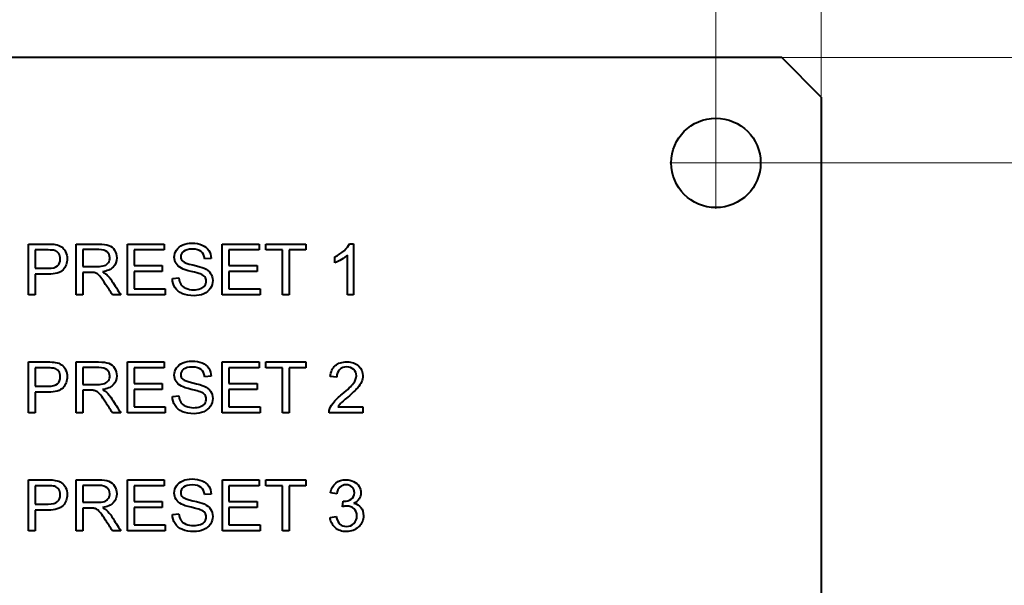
# Model space of a CAD drawing. Header units: millimetres. Extents: x 0 to 420, y -2 to 296.
# Tile 13 of 15: x 297 to 334, y 220 to 242. Entities that reach past the tile are written whole.
import ezdxf
from ezdxf.enums import TextEntityAlignment as Align
from ezdxf.lldxf.tags import DXFTag

# ---------------------------------------------------------------- set-up
doc = ezdxf.new("R2010")
doc.units = ezdxf.units.MM
for name, color, linetype in [('Default', 7, 'Continuous'), ('DV1_Default', 7, 'Continuous'), ('ME001036.00.04', 7, 'Continuous'), ('ME001037.00.00', 7, 'Continuous')]:
    doc.layers.add(name, color=color, linetype=linetype)
doc.styles.add('SEACAD_Solid_Edge_ISO', font='txt')
doc.styles.add('SEACAD_Solid_Edge_ISOI', font='seisoi.ttf')
tags = doc.linetypes.add('CENTER2', pattern=[28.575, 19.05, -3.175, 3.175, -3.175]).pattern_tags.tags
tags[10:11] = [DXFTag(74, 4), DXFTag(75, 0), DXFTag(340, '0'), DXFTag(46, 0.0), DXFTag(50, 0.0), DXFTag(44, 0.0), DXFTag(45, 0.0)]
tags[8:9] = [DXFTag(74, 4), DXFTag(75, 0), DXFTag(340, '0'), DXFTag(46, 0.0), DXFTag(50, 0.0), DXFTag(44, 0.0), DXFTag(45, 0.0)]
tags[6:7] = [DXFTag(74, 4), DXFTag(75, 0), DXFTag(340, '0'), DXFTag(46, 0.0), DXFTag(50, 0.0), DXFTag(44, 0.0), DXFTag(45, 0.0)]
tags[4:5] = [DXFTag(74, 4), DXFTag(75, 0), DXFTag(340, '0'), DXFTag(46, 0.0), DXFTag(50, 0.0), DXFTag(44, 0.0), DXFTag(45, 0.0)]
doc.dimstyles.new('ISO', dxfattribs={"dimtxt": 3.5, "dimasz": 3.5, "dimexe": 1.75, "dimexo": 0, "dimgap": 0.875, "dimtad": 1, "dimtxsty": 'SEACAD_Solid_Edge_ISO', "dimblk1": '_SE_FILLED', "dimblk2": '_SE_FILLED', "dimsah": 1, "dimcen": 1.75, "dimadec": 1, "dimazin": 0, "dimtfac": 0.5, "dimtdec": 3, "dimtmove": 0, "dimatfit": 3, "dimfxl": 1, "dimarcsym": 0})

# ---------------------------------------------------------------- blocks, each defined once
blk = doc.blocks.new('SE')
at = {"layer": 'DV1_Default', "color": 7, "linetype": 'CENTER2', "lineweight": 18}
for p, q in [((323.461, 237.942), (323.461, 234.442)), ((325.211, 236.192), (321.711, 236.192))]:
    blk.add_line(p, q, dxfattribs=at)
at = {"layer": 'ME001036.00.04', "color": 7, "linetype": 'Continuous', "lineweight": 40}
for p, q in [((325.961, 240.192), (202.961, 240.192)), ((327.461, 238.692), (325.961, 240.192)), ((327.461, 238.692), (327.461, 163.692))]:
    blk.add_line(p, q, dxfattribs=at)
blk.add_circle((323.461, 236.192), 1.7, dxfattribs=at)
at = {"layer": 'ME001037.00.00', "color": 7, "linetype": 'Continuous', "lineweight": 40}
for p, q in [((297.319, 231.174), (297.319, 233.108)), ((297.574, 232.882), (297.574, 232.186)), ((299.133, 231.174), (299.132, 233.108)), ((299.386, 232.896), (299.386, 232.254)), ((301.086, 231.174), (301.086, 233.108)), ((301.086, 233.108), (302.481, 233.108)), ((302.481, 232.882), (301.34, 232.882)), ((301.34, 232.882), (301.34, 232.287)), ((302.481, 233.108), (302.481, 232.882)), ((304.693, 233.108), (306.088, 233.108)), ((304.693, 231.174), (304.693, 233.108)), ((304.947, 232.882), (304.947, 232.287)), ((306.088, 232.882), (304.947, 232.882)), ((306.088, 233.108), (306.088, 232.882)), ((306.342, 233.108), (307.868, 233.108)), ((306.342, 232.882), (306.342, 233.108)), ((306.978, 232.882), (306.342, 232.882)), ((306.978, 231.174), (306.978, 232.882)), ((307.233, 232.882), (307.233, 231.174)), ((307.868, 232.882), (307.233, 232.882)), ((307.868, 233.108), (307.868, 232.882)), ((309.533, 233.114), (309.685, 233.114)), ((309.685, 233.114), (309.685, 231.174)), ((304.271, 232.564), (304.025, 232.546)), ((308.973, 232.399), (308.973, 232.628)), ((309.449, 231.174), (309.449, 232.685)), ((301.34, 232.287), (302.407, 232.287)), ((302.407, 232.287), (302.407, 232.059)), ((304.947, 232.287), (306.015, 232.287)), ((306.015, 232.287), (306.015, 232.059)), ((297.574, 231.959), (297.574, 231.174)), ((299.386, 232.032), (299.386, 231.174)), ((302.407, 232.059), (301.34, 232.059)), ((301.34, 232.059), (301.34, 231.401)), ((302.794, 231.796), (303.035, 231.818)), ((304.947, 232.059), (304.947, 231.401)), ((306.015, 232.059), (304.947, 232.059)), ((301.34, 231.401), (302.526, 231.401)), ((302.526, 231.401), (302.526, 231.174)), ((304.947, 231.401), (306.133, 231.401)), ((306.133, 231.401), (306.133, 231.174)), ((297.574, 231.174), (297.319, 231.174)), ((299.386, 231.174), (299.133, 231.174)), ((300.832, 231.174), (300.513, 231.174)), ((302.526, 231.174), (301.086, 231.174)), ((306.133, 231.174), (304.693, 231.174)), ((307.233, 231.174), (306.978, 231.174)), ((309.685, 231.174), (309.449, 231.174)), ((297.319, 226.692), (297.319, 228.628)), ((297.574, 228.401), (297.574, 227.706)), ((299.133, 226.692), (299.133, 228.628)), ((299.386, 228.414), (299.386, 227.774)), ((301.086, 226.692), (301.086, 228.628)), ((301.086, 228.628), (302.481, 228.628)), ((302.481, 228.401), (301.34, 228.401)), ((301.34, 228.401), (301.34, 227.806)), ((302.481, 228.628), (302.481, 228.401)), ((304.693, 226.692), (304.693, 228.628)), ((304.693, 228.628), (306.088, 228.628)), ((306.088, 228.401), (304.947, 228.401)), ((304.947, 228.401), (304.947, 227.806)), ((306.088, 228.628), (306.088, 228.401)), ((306.342, 228.401), (306.342, 228.628)), ((306.342, 228.628), (307.868, 228.628)), ((306.978, 228.401), (306.342, 228.401)), ((306.978, 226.692), (306.978, 228.401)), ((307.868, 228.401), (307.233, 228.401)), ((307.233, 228.401), (307.233, 226.692)), ((307.868, 228.628), (307.868, 228.401)), ((304.271, 228.083), (304.025, 228.065)), ((309.045, 228.047), (308.8, 228.074)), ((301.34, 227.806), (302.408, 227.806)), ((302.408, 227.806), (302.408, 227.578)), ((304.947, 227.806), (306.015, 227.806)), ((306.015, 227.806), (306.015, 227.578)), ((297.574, 227.479), (297.574, 226.692)), ((299.386, 227.551), (299.386, 226.692)), ((302.408, 227.578), (301.34, 227.578)), ((301.34, 227.578), (301.34, 226.92)), ((302.794, 227.316), (303.035, 227.338)), ((306.015, 227.578), (304.947, 227.578)), ((304.947, 227.578), (304.947, 226.92)), ((301.34, 226.92), (302.526, 226.92)), ((302.526, 226.92), (302.526, 226.692)), ((304.947, 226.92), (306.133, 226.92)), ((306.133, 226.92), (306.133, 226.692)), ((309.088, 226.92), (310.041, 226.921)), ((310.041, 226.921), (310.041, 226.693)), ((297.574, 226.692), (297.319, 226.692)), ((299.386, 226.692), (299.133, 226.692)), ((300.833, 226.692), (300.513, 226.692)), ((302.526, 226.692), (301.086, 226.692)), ((306.133, 226.692), (304.693, 226.692)), ((307.233, 226.692), (306.978, 226.692)), ((310.041, 226.693), (308.754, 226.693)), ((297.319, 222.212), (297.319, 224.147)), ((297.574, 223.921), (297.574, 223.225)), ((299.133, 222.212), (299.133, 224.148)), ((299.386, 223.934), (299.386, 223.294)), ((301.086, 222.212), (301.086, 224.148)), ((301.086, 224.148), (302.481, 224.148)), ((302.481, 223.921), (301.34, 223.921)), ((301.34, 223.921), (301.34, 223.325)), ((302.481, 224.148), (302.481, 223.921)), ((304.694, 222.212), (304.694, 224.148)), ((304.694, 224.148), (306.088, 224.148)), ((306.088, 223.921), (304.947, 223.921)), ((304.947, 223.921), (304.947, 223.325)), ((306.088, 224.148), (306.088, 223.921)), ((306.342, 223.921), (306.342, 224.148)), ((306.342, 224.148), (307.868, 224.148)), ((306.978, 223.921), (306.342, 223.921)), ((306.978, 222.212), (306.978, 223.921)), ((307.868, 223.921), (307.233, 223.921)), ((307.233, 223.921), (307.233, 222.212)), ((307.868, 224.148), (307.868, 223.921)), ((304.271, 223.603), (304.025, 223.585)), ((309.045, 223.612), (308.809, 223.652)), ((301.34, 223.325), (302.408, 223.325)), ((302.408, 223.325), (302.408, 223.098)), ((304.947, 223.325), (306.015, 223.325)), ((306.015, 223.325), (306.015, 223.098)), ((309.259, 223.125), (309.286, 223.335)), ((297.574, 222.997), (297.574, 222.212)), ((299.386, 223.071), (299.386, 222.212)), ((302.408, 223.098), (301.34, 223.098)), ((301.34, 223.098), (301.34, 222.44)), ((302.794, 222.834), (303.035, 222.857)), ((306.015, 223.098), (304.947, 223.098)), ((304.947, 223.098), (304.947, 222.44)), ((308.79, 222.721), (309.027, 222.753)), ((301.34, 222.44), (302.526, 222.44)), ((302.526, 222.44), (302.526, 222.212)), ((304.947, 222.44), (306.133, 222.44)), ((306.133, 222.44), (306.133, 222.212)), ((297.574, 222.212), (297.319, 222.212)), ((299.386, 222.212), (299.133, 222.212)), ((300.833, 222.212), (300.513, 222.212)), ((302.526, 222.212), (301.086, 222.212)), ((306.133, 222.212), (304.694, 222.212)), ((307.233, 222.212), (306.978, 222.212))]:
    blk.add_line(p, q, dxfattribs=at)
for points, knots in [([(297.319, 233.108), (297.563, 233.108), (297.806, 233.108), (298.049, 233.108), (298.178, 233.108), (298.276, 233.102), (298.343, 233.09), (298.438, 233.074), (298.518, 233.044), (298.583, 232.999), (298.646, 232.954), (298.698, 232.893), (298.737, 232.812), (298.775, 232.731), (298.796, 232.645), (298.796, 232.383), (298.744, 232.244), (298.639, 232.131), (298.534, 232.016), (298.344, 231.959), (298.07, 231.959), (297.905, 231.959), (297.739, 231.959), (297.574, 231.959)], [0, 0, 0, 0, 0.217015, 0.217015, 0.217015, 0.304539, 0.304539, 0.304539, 0.381358, 0.381358, 0.381358, 0.454224, 0.454224, 0.454224, 0.534355, 0.534355, 0.671112, 0.671112, 0.671112, 0.852642, 0.852642, 0.852642, 1, 1, 1, 1]), ([(297.574, 232.186), (297.741, 232.186), (297.908, 232.186), (298.075, 232.186), (298.24, 232.186), (298.359, 232.217), (298.498, 232.341), (298.532, 232.428), (298.532, 232.621), (298.512, 232.691), (298.472, 232.749), (298.431, 232.807), (298.377, 232.845), (298.31, 232.865), (298.266, 232.877), (298.186, 232.882), (298.07, 232.882), (297.905, 232.882), (297.739, 232.882), (297.574, 232.882)], [0, 0, 0, 0, 0.215508, 0.215508, 0.215508, 0.355035, 0.355035, 0.494563, 0.494563, 0.595601, 0.595601, 0.595601, 0.683171, 0.683171, 0.683171, 0.786664, 0.786664, 0.786664, 1, 1, 1, 1]), ([(299.132, 233.108), (299.418, 233.108), (299.703, 233.108), (299.988, 233.108), (300.16, 233.108), (300.292, 233.092), (300.382, 233.057), (300.471, 233.022), (300.543, 232.96), (300.597, 232.873), (300.651, 232.785), (300.677, 232.687), (300.677, 232.444), (300.633, 232.328), (300.455, 232.14), (300.317, 232.079), (300.132, 232.055)], [0, 0, 0, 0, 0.318057, 0.318057, 0.318057, 0.46663, 0.46663, 0.46663, 0.573882, 0.573882, 0.573882, 0.693773, 0.693773, 0.846886, 0.846886, 1, 1, 1, 1]), ([(299.386, 232.254), (299.569, 232.254), (299.753, 232.254), (299.936, 232.254), (300.053, 232.254), (300.145, 232.266), (300.212, 232.29), (300.278, 232.315), (300.328, 232.354), (300.362, 232.406), (300.397, 232.46), (300.414, 232.518), (300.414, 232.672), (300.38, 232.748), (300.313, 232.807), (300.248, 232.865), (300.142, 232.894), (299.998, 232.896), (299.794, 232.898), (299.59, 232.896), (299.386, 232.896)], [0, 0, 0, 0, 0.228274, 0.228274, 0.228274, 0.344203, 0.344203, 0.344203, 0.424522, 0.424522, 0.424522, 0.498199, 0.498199, 0.60718, 0.60718, 0.60718, 0.746064, 0.746064, 0.746064, 1, 1, 1, 1]), ([(304.025, 232.546), (304.012, 232.667), (303.967, 232.758), (303.815, 232.882), (303.703, 232.913), (303.555, 232.914), (303.4, 232.915), (303.288, 232.884), (303.217, 232.828), (303.147, 232.772), (303.112, 232.703), (303.112, 232.553), (303.136, 232.497), (303.187, 232.452), (303.236, 232.407), (303.364, 232.36), (303.572, 232.314), (303.779, 232.267), (303.922, 232.225), (303.999, 232.19), (304.112, 232.14), (304.195, 232.073), (304.249, 231.994), (304.304, 231.915), (304.329, 231.823), (304.329, 231.616), (304.301, 231.519), (304.241, 231.429), (304.182, 231.338), (304.098, 231.268), (303.988, 231.217), (303.878, 231.166), (303.753, 231.142), (303.442, 231.142), (303.296, 231.166), (303.178, 231.218), (303.06, 231.269), (302.966, 231.345), (302.899, 231.448), (302.833, 231.55), (302.798, 231.666), (302.794, 231.796)], [0, 0, 0, 0, 0.065172, 0.065172, 0.130345, 0.130345, 0.130345, 0.199459, 0.199459, 0.199459, 0.244416, 0.244416, 0.283572, 0.283572, 0.283572, 0.363805, 0.363805, 0.363805, 0.450618, 0.450618, 0.450618, 0.513219, 0.513219, 0.513219, 0.571165, 0.571165, 0.629836, 0.629836, 0.629836, 0.695166, 0.695166, 0.695166, 0.765996, 0.765996, 0.856873, 0.856873, 0.856873, 0.928294, 0.928294, 0.928294, 1, 1, 1, 1]), ([(303.035, 231.818), (303.046, 231.72), (303.073, 231.64), (303.114, 231.578), (303.156, 231.516), (303.22, 231.465), (303.309, 231.426), (303.397, 231.388), (303.496, 231.368), (303.702, 231.368), (303.788, 231.383), (303.937, 231.442), (303.993, 231.482), (304.03, 231.533), (304.066, 231.583), (304.084, 231.639), (304.084, 231.759), (304.066, 231.812), (303.994, 231.902), (303.936, 231.939), (303.855, 231.97), (303.803, 231.99), (303.689, 232.021), (303.511, 232.064), (303.335, 232.106), (303.211, 232.148), (303.14, 232.185), (303.047, 232.234), (302.979, 232.293), (302.889, 232.437), (302.866, 232.517), (302.866, 232.704), (302.894, 232.795), (303.005, 232.965), (303.085, 233.03), (303.192, 233.074), (303.298, 233.117), (303.416, 233.141), (303.689, 233.141), (303.815, 233.117), (303.923, 233.071), (304.032, 233.024), (304.116, 232.958), (304.235, 232.777), (304.266, 232.677), (304.271, 232.564)], [0, 0, 0, 0, 0.049729, 0.049729, 0.049729, 0.09857, 0.09857, 0.09857, 0.153361, 0.153361, 0.201706, 0.201706, 0.250051, 0.250051, 0.250051, 0.285846, 0.285846, 0.32242, 0.32242, 0.358994, 0.358994, 0.358994, 0.428591, 0.428591, 0.428591, 0.504893, 0.504893, 0.504893, 0.558424, 0.558424, 0.611955, 0.611955, 0.669309, 0.669309, 0.726664, 0.726664, 0.726664, 0.796307, 0.796307, 0.872845, 0.872845, 0.872845, 0.936423, 0.936423, 1, 1, 1, 1]), ([(308.973, 232.628), (309.105, 232.69), (309.221, 232.766), (309.322, 232.855), (309.422, 232.943), (309.492, 233.03), (309.533, 233.114)], [0, 0, 0, 0, 0.554038, 0.554038, 0.554038, 1, 1, 1, 1]), ([(309.449, 232.685), (309.391, 232.631), (309.317, 232.575), (309.223, 232.521), (309.13, 232.468), (309.046, 232.426), (308.973, 232.399)], [0, 0, 0, 0, 0.501437, 0.501437, 0.501437, 1, 1, 1, 1]), ([(300.513, 231.174), (300.428, 231.308), (300.342, 231.442), (300.257, 231.576), (300.183, 231.692), (300.12, 231.781), (300.025, 231.904), (299.981, 231.948), (299.943, 231.972), (299.904, 231.996), (299.865, 232.014), (299.825, 232.023), (299.797, 232.029), (299.749, 232.032), (299.684, 232.032), (299.585, 232.032), (299.485, 232.032), (299.386, 232.032)], [0, 0, 0, 0, 0.30682, 0.30682, 0.30682, 0.470637, 0.470637, 0.634455, 0.634455, 0.634455, 0.716944, 0.716944, 0.716944, 0.808477, 0.808477, 0.808477, 1, 1, 1, 1]), ([(300.132, 232.055), (300.2, 232.021), (300.25, 231.989), (300.286, 231.958), (300.364, 231.892), (300.432, 231.804), (300.498, 231.701), (300.609, 231.525), (300.721, 231.35), (300.832, 231.174)], [0, 0, 0, 0, 0.160109, 0.160109, 0.160109, 0.45305, 0.45305, 0.45305, 1, 1, 1, 1]), ([(297.319, 228.628), (297.563, 228.628), (297.806, 228.628), (298.05, 228.628), (298.178, 228.628), (298.276, 228.621), (298.343, 228.61), (298.438, 228.593), (298.518, 228.563), (298.583, 228.518), (298.646, 228.474), (298.699, 228.412), (298.737, 228.332), (298.776, 228.251), (298.796, 228.163), (298.796, 227.903), (298.744, 227.764), (298.639, 227.649), (298.535, 227.535), (298.344, 227.478), (298.07, 227.479), (297.905, 227.48), (297.74, 227.479), (297.574, 227.479)], [0, 0, 0, 0, 0.216954, 0.216954, 0.216954, 0.304453, 0.304453, 0.304453, 0.381251, 0.381251, 0.381251, 0.454067, 0.454067, 0.454067, 0.53362, 0.53362, 0.671225, 0.671225, 0.671225, 0.852685, 0.852685, 0.852685, 1, 1, 1, 1]), ([(297.574, 227.706), (297.741, 227.706), (297.908, 227.706), (298.075, 227.706), (298.24, 227.706), (298.359, 227.737), (298.498, 227.86), (298.532, 227.948), (298.532, 228.141), (298.512, 228.211), (298.472, 228.269), (298.432, 228.327), (298.377, 228.365), (298.31, 228.383), (298.266, 228.395), (298.186, 228.401), (298.07, 228.401), (297.905, 228.401), (297.74, 228.401), (297.574, 228.401)], [0, 0, 0, 0, 0.215553, 0.215553, 0.215553, 0.355111, 0.355111, 0.494668, 0.494668, 0.595727, 0.595727, 0.595727, 0.683082, 0.683082, 0.683082, 0.786659, 0.786659, 0.786659, 1, 1, 1, 1]), ([(299.133, 228.628), (299.418, 228.628), (299.703, 228.628), (299.988, 228.628), (300.16, 228.628), (300.292, 228.611), (300.382, 228.576), (300.471, 228.542), (300.543, 228.48), (300.597, 228.392), (300.651, 228.304), (300.677, 228.207), (300.677, 227.963), (300.633, 227.847), (300.455, 227.659), (300.317, 227.599), (300.132, 227.574)], [0, 0, 0, 0, 0.318057, 0.318057, 0.318057, 0.46663, 0.46663, 0.46663, 0.573882, 0.573882, 0.573882, 0.693773, 0.693773, 0.846886, 0.846886, 1, 1, 1, 1]), ([(299.386, 227.774), (299.57, 227.774), (299.753, 227.774), (299.936, 227.774), (300.053, 227.774), (300.145, 227.786), (300.212, 227.81), (300.277, 227.834), (300.328, 227.873), (300.362, 227.926), (300.397, 227.978), (300.414, 228.037), (300.414, 228.191), (300.381, 228.267), (300.314, 228.325), (300.247, 228.383), (300.142, 228.414), (299.998, 228.414), (299.794, 228.414), (299.59, 228.414), (299.386, 228.414)], [0, 0, 0, 0, 0.228365, 0.228365, 0.228365, 0.34434, 0.34434, 0.34434, 0.424684, 0.424684, 0.424684, 0.499127, 0.499127, 0.606994, 0.606994, 0.606994, 0.746054, 0.746054, 0.746054, 1, 1, 1, 1]), ([(304.025, 228.065), (304.012, 228.186), (303.967, 228.278), (303.815, 228.401), (303.703, 228.432), (303.4, 228.432), (303.288, 228.404), (303.218, 228.347), (303.148, 228.291), (303.112, 228.222), (303.112, 228.073), (303.136, 228.016), (303.187, 227.971), (303.236, 227.927), (303.364, 227.88), (303.572, 227.833), (303.779, 227.787), (303.922, 227.745), (303.999, 227.71), (304.112, 227.659), (304.195, 227.593), (304.249, 227.513), (304.303, 227.434), (304.329, 227.343), (304.329, 227.135), (304.301, 227.039), (304.241, 226.949), (304.182, 226.858), (304.099, 226.786), (303.988, 226.736), (303.878, 226.686), (303.753, 226.661), (303.442, 226.661), (303.296, 226.686), (303.178, 226.737), (303.06, 226.789), (302.967, 226.865), (302.9, 226.968), (302.833, 227.07), (302.798, 227.186), (302.794, 227.316)], [0, 0, 0, 0, 0.065506, 0.065506, 0.131012, 0.131012, 0.199367, 0.199367, 0.199367, 0.244333, 0.244333, 0.283497, 0.283497, 0.283497, 0.363748, 0.363748, 0.363748, 0.450581, 0.450581, 0.450581, 0.513377, 0.513377, 0.513377, 0.571926, 0.571926, 0.629752, 0.629752, 0.629752, 0.695124, 0.695124, 0.695124, 0.765959, 0.765959, 0.856841, 0.856841, 0.856841, 0.928279, 0.928279, 0.928279, 1, 1, 1, 1]), ([(303.035, 227.338), (303.046, 227.24), (303.073, 227.16), (303.115, 227.098), (303.156, 227.035), (303.22, 226.985), (303.309, 226.946), (303.397, 226.908), (303.496, 226.888), (303.702, 226.888), (303.788, 226.902), (303.863, 226.932), (303.937, 226.961), (303.993, 227.001), (304.03, 227.052), (304.068, 227.102), (304.084, 227.159), (304.084, 227.278), (304.066, 227.331), (304.03, 227.376), (303.995, 227.421), (303.936, 227.459), (303.855, 227.49), (303.804, 227.509), (303.689, 227.541), (303.511, 227.584), (303.335, 227.626), (303.211, 227.666), (303.14, 227.705), (303.049, 227.755), (302.979, 227.813), (302.889, 227.957), (302.866, 228.037), (302.866, 228.224), (302.894, 228.315), (303.005, 228.485), (303.085, 228.549), (303.192, 228.593), (303.298, 228.637), (303.416, 228.66), (303.689, 228.66), (303.815, 228.637), (303.923, 228.591), (304.033, 228.544), (304.116, 228.476), (304.176, 228.387), (304.236, 228.297), (304.266, 228.197), (304.271, 228.083)], [0, 0, 0, 0, 0.049726, 0.049726, 0.049726, 0.098565, 0.098565, 0.098565, 0.157323, 0.157323, 0.209168, 0.209168, 0.209168, 0.24986, 0.24986, 0.24986, 0.283507, 0.283507, 0.317885, 0.317885, 0.317885, 0.359059, 0.359059, 0.359059, 0.428653, 0.428653, 0.428653, 0.504966, 0.504966, 0.504966, 0.557721, 0.557721, 0.610475, 0.610475, 0.668582, 0.668582, 0.726688, 0.726688, 0.726688, 0.796327, 0.796327, 0.872861, 0.872861, 0.872861, 0.937047, 0.937047, 0.937047, 1, 1, 1, 1]), ([(308.754, 226.693), (308.753, 226.749), (308.762, 226.805), (308.782, 226.857), (308.816, 226.945), (308.869, 227.031), (308.941, 227.115), (309.013, 227.199), (309.118, 227.295), (309.254, 227.406), (309.463, 227.578), (309.605, 227.714), (309.68, 227.816), (309.754, 227.916), (309.791, 228.011), (309.791, 228.195), (309.757, 228.275), (309.689, 228.34), (309.621, 228.404), (309.533, 228.438), (309.31, 228.438), (309.219, 228.403), (309.081, 228.265), (309.046, 228.168), (309.045, 228.047)], [0, 0, 0, 0, 0.056591, 0.056591, 0.056591, 0.158719, 0.158719, 0.158719, 0.302535, 0.302535, 0.302535, 0.501657, 0.501657, 0.501657, 0.598228, 0.598228, 0.69616, 0.69616, 0.69616, 0.794191, 0.794191, 0.898057, 0.898057, 1, 1, 1, 1]), ([(308.8, 228.074), (308.817, 228.256), (308.879, 228.394), (308.99, 228.489), (309.1, 228.584), (309.246, 228.633), (309.617, 228.633), (309.764, 228.582), (309.872, 228.479), (309.981, 228.375), (310.035, 228.248), (310.035, 228.019), (310.02, 227.943), (309.988, 227.868), (309.956, 227.794), (309.904, 227.715), (309.831, 227.633), (309.757, 227.55), (309.635, 227.436), (309.464, 227.293), (309.32, 227.173), (309.229, 227.09), (309.147, 227.005), (309.113, 226.963), (309.088, 226.92)], [0, 0, 0, 0, 0.137552, 0.137552, 0.137552, 0.276786, 0.276786, 0.417967, 0.417967, 0.417967, 0.547194, 0.547194, 0.612903, 0.612903, 0.612903, 0.696541, 0.696541, 0.696541, 0.843768, 0.843768, 0.843768, 0.921884, 0.921884, 1, 1, 1, 1]), ([(300.513, 226.692), (300.428, 226.827), (300.342, 226.961), (300.257, 227.095), (300.183, 227.212), (300.12, 227.3), (300.025, 227.424), (299.981, 227.466), (299.904, 227.515), (299.865, 227.532), (299.825, 227.542), (299.798, 227.549), (299.749, 227.551), (299.684, 227.551), (299.585, 227.551), (299.485, 227.551), (299.386, 227.551)], [0, 0, 0, 0, 0.307388, 0.307388, 0.307388, 0.443935, 0.443935, 0.580482, 0.580482, 0.71703, 0.71703, 0.71703, 0.808505, 0.808505, 0.808505, 1, 1, 1, 1]), ([(300.132, 227.574), (300.2, 227.541), (300.25, 227.509), (300.287, 227.478), (300.364, 227.412), (300.432, 227.322), (300.498, 227.22), (300.611, 227.045), (300.721, 226.868), (300.833, 226.692)], [0, 0, 0, 0, 0.159964, 0.159964, 0.159964, 0.452593, 0.452593, 0.452593, 1, 1, 1, 1]), ([(297.319, 224.147), (297.563, 224.147), (297.806, 224.147), (298.05, 224.147), (298.178, 224.147), (298.276, 224.141), (298.343, 224.128), (298.438, 224.11), (298.518, 224.083), (298.583, 224.038), (298.647, 223.993), (298.699, 223.931), (298.737, 223.851), (298.776, 223.771), (298.797, 223.683), (298.797, 223.422), (298.744, 223.283), (298.639, 223.169), (298.535, 223.054), (298.345, 222.997), (298.07, 222.997), (297.905, 222.997), (297.74, 222.997), (297.574, 222.997)], [0, 0, 0, 0, 0.216974, 0.216974, 0.216974, 0.304526, 0.304526, 0.304526, 0.381142, 0.381142, 0.381142, 0.453965, 0.453965, 0.453965, 0.533525, 0.533525, 0.671144, 0.671144, 0.671144, 0.852622, 0.852622, 0.852622, 1, 1, 1, 1]), ([(297.574, 223.225), (297.741, 223.225), (297.908, 223.225), (298.075, 223.225), (298.24, 223.225), (298.359, 223.256), (298.498, 223.38), (298.533, 223.468), (298.533, 223.661), (298.512, 223.73), (298.472, 223.788), (298.432, 223.847), (298.377, 223.885), (298.31, 223.903), (298.266, 223.915), (298.186, 223.92), (298.07, 223.921), (297.905, 223.923), (297.74, 223.921), (297.574, 223.921)], [0, 0, 0, 0, 0.215559, 0.215559, 0.215559, 0.355119, 0.355119, 0.49468, 0.49468, 0.595741, 0.595741, 0.595741, 0.683098, 0.683098, 0.683098, 0.786656, 0.786656, 0.786656, 1, 1, 1, 1]), ([(299.133, 224.148), (299.418, 224.148), (299.703, 224.148), (299.988, 224.148), (300.16, 224.148), (300.292, 224.13), (300.382, 224.095), (300.471, 224.06), (300.543, 223.999), (300.597, 223.911), (300.65, 223.823), (300.677, 223.726), (300.677, 223.482), (300.633, 223.367), (300.455, 223.179), (300.318, 223.119), (300.132, 223.094)], [0, 0, 0, 0, 0.31817, 0.31817, 0.31817, 0.466864, 0.466864, 0.466864, 0.574209, 0.574209, 0.574209, 0.693201, 0.693201, 0.846601, 0.846601, 1, 1, 1, 1]), ([(299.386, 223.294), (299.57, 223.294), (299.753, 223.294), (299.936, 223.294), (300.054, 223.294), (300.145, 223.305), (300.212, 223.33), (300.277, 223.354), (300.328, 223.393), (300.363, 223.446), (300.397, 223.498), (300.414, 223.556), (300.414, 223.711), (300.381, 223.786), (300.314, 223.845), (300.247, 223.903), (300.142, 223.934), (299.998, 223.934), (299.794, 223.934), (299.59, 223.934), (299.386, 223.934)], [0, 0, 0, 0, 0.228361, 0.228361, 0.228361, 0.344334, 0.344334, 0.344334, 0.424676, 0.424676, 0.424676, 0.499096, 0.499096, 0.606928, 0.606928, 0.606928, 0.746011, 0.746011, 0.746011, 1, 1, 1, 1]), ([(304.025, 223.585), (304.012, 223.706), (303.967, 223.797), (303.815, 223.921), (303.703, 223.952), (303.401, 223.952), (303.289, 223.924), (303.218, 223.867), (303.148, 223.811), (303.112, 223.742), (303.112, 223.593), (303.137, 223.535), (303.187, 223.491), (303.237, 223.447), (303.365, 223.399), (303.572, 223.353), (303.779, 223.307), (303.922, 223.264), (303.999, 223.229), (304.112, 223.179), (304.195, 223.112), (304.303, 222.953), (304.329, 222.861), (304.329, 222.655), (304.301, 222.558), (304.242, 222.468), (304.182, 222.377), (304.099, 222.306), (303.988, 222.256), (303.878, 222.206), (303.753, 222.18), (303.442, 222.18), (303.296, 222.206), (303.178, 222.257), (303.06, 222.308), (302.967, 222.385), (302.9, 222.486), (302.832, 222.589), (302.798, 222.705), (302.794, 222.834)], [0, 0, 0, 0, 0.065511, 0.065511, 0.131022, 0.131022, 0.199381, 0.199381, 0.199381, 0.244365, 0.244365, 0.283544, 0.283544, 0.283544, 0.363776, 0.363776, 0.363776, 0.450615, 0.450615, 0.450615, 0.510343, 0.510343, 0.570071, 0.570071, 0.629799, 0.629799, 0.629799, 0.695176, 0.695176, 0.695176, 0.766057, 0.766057, 0.857, 0.857, 0.857, 0.928256, 0.928256, 0.928256, 1, 1, 1, 1]), ([(303.035, 222.857), (303.046, 222.759), (303.074, 222.679), (303.115, 222.616), (303.155, 222.554), (303.22, 222.503), (303.309, 222.466), (303.397, 222.429), (303.496, 222.408), (303.702, 222.408), (303.788, 222.422), (303.863, 222.452), (303.937, 222.481), (303.993, 222.521), (304.03, 222.571), (304.068, 222.622), (304.084, 222.678), (304.084, 222.798), (304.066, 222.85), (303.994, 222.94), (303.936, 222.978), (303.855, 223.009), (303.804, 223.029), (303.689, 223.061), (303.511, 223.103), (303.335, 223.145), (303.211, 223.186), (303.14, 223.224), (303.049, 223.274), (302.979, 223.332), (302.934, 223.405), (302.89, 223.476), (302.866, 223.556), (302.866, 223.743), (302.894, 223.835), (303.005, 224.005), (303.085, 224.069), (303.192, 224.113), (303.298, 224.156), (303.416, 224.18), (303.689, 224.18), (303.815, 224.157), (303.923, 224.11), (304.033, 224.063), (304.117, 223.996), (304.176, 223.907), (304.236, 223.817), (304.266, 223.715), (304.271, 223.603)], [0, 0, 0, 0, 0.049952, 0.049952, 0.049952, 0.098678, 0.098678, 0.098678, 0.157425, 0.157425, 0.20926, 0.20926, 0.20926, 0.249952, 0.249952, 0.249952, 0.285803, 0.285803, 0.322433, 0.322433, 0.359063, 0.359063, 0.359063, 0.428658, 0.428658, 0.428658, 0.504973, 0.504973, 0.504973, 0.559001, 0.559001, 0.559001, 0.611357, 0.611357, 0.669025, 0.669025, 0.726692, 0.726692, 0.726692, 0.796332, 0.796332, 0.872867, 0.872867, 0.872867, 0.937054, 0.937054, 0.937054, 1, 1, 1, 1]), ([(308.809, 223.652), (308.838, 223.812), (308.905, 223.934), (309.008, 224.022), (309.11, 224.109), (309.24, 224.152), (309.394, 224.153), (309.5, 224.154), (309.598, 224.13), (309.686, 224.085), (309.777, 224.039), (309.845, 223.977), (309.891, 223.899), (309.939, 223.82), (309.963, 223.737), (309.963, 223.566), (309.94, 223.49), (309.895, 223.421), (309.85, 223.353), (309.784, 223.298), (309.697, 223.258)], [0, 0, 0, 0, 0.19524, 0.19524, 0.19524, 0.385242, 0.385242, 0.385242, 0.523435, 0.523435, 0.523435, 0.651092, 0.651092, 0.651092, 0.768752, 0.768752, 0.881222, 0.881222, 0.881222, 1, 1, 1, 1]), ([(309.286, 223.335), (309.301, 223.333), (309.314, 223.331), (309.425, 223.331), (309.517, 223.358), (309.596, 223.411), (309.677, 223.465), (309.717, 223.545), (309.717, 223.742), (309.688, 223.814), (309.569, 223.928), (309.492, 223.957), (309.305, 223.957), (309.227, 223.928), (309.165, 223.871), (309.102, 223.814), (309.063, 223.727), (309.045, 223.612)], [0, 0, 0, 0, 0.018402, 0.018402, 0.197823, 0.197823, 0.197823, 0.382514, 0.382514, 0.530267, 0.530267, 0.67802, 0.67802, 0.823749, 0.823749, 0.823749, 1, 1, 1, 1]), ([(309.697, 223.258), (309.81, 223.231), (309.899, 223.177), (309.963, 223.094), (310.028, 223.012), (310.059, 222.908), (310.059, 222.615), (309.997, 222.472), (309.873, 222.356), (309.749, 222.24), (309.595, 222.18), (309.236, 222.18), (309.095, 222.23), (308.983, 222.331), (308.871, 222.432), (308.807, 222.561), (308.79, 222.721)], [0, 0, 0, 0, 0.125215, 0.125215, 0.125215, 0.259853, 0.259853, 0.443579, 0.443579, 0.443579, 0.644513, 0.644513, 0.824944, 0.824944, 0.824944, 1, 1, 1, 1]), ([(309.027, 222.753), (309.054, 222.619), (309.101, 222.523), (309.166, 222.465), (309.232, 222.407), (309.312, 222.376), (309.522, 222.376), (309.617, 222.414), (309.693, 222.492), (309.769, 222.569), (309.809, 222.663), (309.809, 222.886), (309.773, 222.976), (309.701, 223.047), (309.63, 223.116), (309.538, 223.152), (309.383, 223.152), (309.326, 223.143), (309.259, 223.125)], [0, 0, 0, 0, 0.163447, 0.163447, 0.163447, 0.297349, 0.297349, 0.45446, 0.45446, 0.45446, 0.613288, 0.613288, 0.763194, 0.763194, 0.763194, 0.931502, 0.931502, 1, 1, 1, 1]), ([(300.513, 222.212), (300.428, 222.346), (300.342, 222.481), (300.257, 222.615), (300.183, 222.731), (300.121, 222.82), (300.025, 222.943), (299.981, 222.986), (299.904, 223.035), (299.866, 223.052), (299.826, 223.062), (299.798, 223.069), (299.75, 223.071), (299.684, 223.071), (299.585, 223.071), (299.486, 223.071), (299.386, 223.071)], [0, 0, 0, 0, 0.307388, 0.307388, 0.307388, 0.443935, 0.443935, 0.580482, 0.580482, 0.71703, 0.71703, 0.71703, 0.808505, 0.808505, 0.808505, 1, 1, 1, 1]), ([(300.132, 223.094), (300.2, 223.061), (300.251, 223.028), (300.287, 222.998), (300.364, 222.931), (300.432, 222.842), (300.498, 222.739), (300.61, 222.563), (300.721, 222.388), (300.833, 222.212)], [0, 0, 0, 0, 0.15997, 0.15997, 0.15997, 0.453527, 0.453527, 0.453527, 1, 1, 1, 1])]:
    blk.add_open_spline(points, degree=3, knots=knots, dxfattribs=at)
blk = doc.blocks.new('DMBLK33')
at = {"layer": 'Default', "linetype": 'Continuous', "lineweight": 18}
for points in [[(204.961, 266.631), (201.461, 266.048), (204.961, 265.465)], [(323.961, 266.631), (323.961, 265.465), (327.461, 266.048)]]:
    blk.add_hatch(color=7, dxfattribs=at).paths.add_polyline_path(points)
at = {"layer": 'Default', "color": 7, "linetype": 'Continuous', "lineweight": 18}
for p, q in [((201.461, 238.692), (201.461, 267.798)), ((327.461, 238.692), (327.461, 267.798)), ((201.461, 266.048), (327.461, 266.048))]:
    blk.add_line(p, q, dxfattribs=at)
at = {"layer": 'Default', "color": 7, "linetype": 'Continuous', "lineweight": 18, "style": 'SEACAD_Solid_Edge_ISOI'}
blk.add_text('126', height=3.5, dxfattribs=at).set_placement((261.597, 270.423), align=Align.TOP_LEFT)
blk = doc.blocks.new('_SE_FILLED')
at = {"color": 0}
blk.add_line((0, 0), (-1, 0), dxfattribs=at)
blk.add_solid([(0, 0), (-1, -0.1665), (-1, 0.1665), (0, 0)], dxfattribs=at)
blk = doc.blocks.new('DMBLK35')
at = {"layer": 'Default', "linetype": 'Continuous', "lineweight": 18}
for points in [[(208.961, 259.631), (205.461, 259.048), (208.961, 258.465)], [(319.961, 259.631), (319.961, 258.465), (323.461, 259.048)]]:
    blk.add_hatch(color=7, dxfattribs=at).paths.add_polyline_path(points)
at = {"layer": 'Default', "color": 7, "linetype": 'Continuous', "lineweight": 18}
for p, q in [((205.461, 236.192), (205.461, 260.798)), ((323.461, 236.192), (323.461, 260.798)), ((323.461, 259.048), (205.461, 259.048))]:
    blk.add_line(p, q, dxfattribs=at)
at = {"layer": 'Default', "color": 7, "linetype": 'Continuous', "lineweight": 18, "style": 'SEACAD_Solid_Edge_ISOI'}
for s, p in [('118', (261.836, 263.423)), ('=   =', (260.245, 258.173))]:
    blk.add_text(s, height=3.5, dxfattribs=at).set_placement(p, align=Align.TOP_LEFT)
blk = doc.blocks.new('DMBLK36')
at = {"layer": 'Default', "linetype": 'Continuous', "lineweight": 18}
for points in [[(361.485, 232.692), (360.901, 236.192), (360.318, 232.692)], [(361.485, 169.692), (360.318, 169.692), (360.901, 166.192)]]:
    blk.add_hatch(color=7, dxfattribs=at).paths.add_polyline_path(points)
at = {"layer": 'Default', "color": 7, "linetype": 'Continuous', "lineweight": 18}
for p, q in [((323.461, 236.192), (362.651, 236.192)), ((360.901, 236.192), (360.901, 166.192)), ((323.461, 166.192), (362.651, 166.192))]:
    blk.add_line(p, q, dxfattribs=at)
at = {"layer": 'Default', "color": 7, "linetype": 'Continuous', "lineweight": 18, "style": 'SEACAD_Solid_Edge_ISOI'}
for s, p in [('=   =', (361.776, 196.976)), ('70', (356.526, 198.925))]:
    blk.add_text(s, height=3.5, rotation=90, dxfattribs=at).set_placement(p, align=Align.TOP_LEFT)
blk = doc.blocks.new('DMBLK37')
at = {"layer": 'Default', "linetype": 'Continuous', "lineweight": 18}
for points in [[(368.485, 236.692), (367.901, 240.192), (367.318, 236.692)], [(368.485, 165.692), (367.318, 165.692), (367.901, 162.192)]]:
    blk.add_hatch(color=7, dxfattribs=at).paths.add_polyline_path(points)
at = {"layer": 'Default', "color": 7, "linetype": 'Continuous', "lineweight": 18}
for p, q in [((325.961, 240.192), (369.651, 240.192)), ((367.901, 240.192), (367.901, 162.192)), ((325.961, 162.192), (369.651, 162.192))]:
    blk.add_line(p, q, dxfattribs=at)
at = {"layer": 'Default', "color": 7, "linetype": 'Continuous', "lineweight": 18, "style": 'SEACAD_Solid_Edge_ISOI'}
blk.add_text('78', height=3.5, rotation=90, dxfattribs=at).set_placement((363.526, 198.885), align=Align.TOP_LEFT)

msp = doc.modelspace()

# ---------------------------------------------------------------- block references
at = {"layer": 'Default'}
msp.add_blockref('SE', (0, 0), dxfattribs=at)

# ---------------------------------------------------------------- dimensions: what is measured, and where the dimension line sits
at = {"layer": 'Default', "color": 7, "linetype": 'Continuous', "lineweight": 18}
for base, p1, p2, angle, text, picture, middle in [((201.461, 266.048), (201.461, 238.692), (327.461, 238.692), 0, '\\A1;<>', 'DMBLK33', (264.461, 266.048)), ((323.461, 259.048), (323.461, 236.192), (205.461, 236.192), 180, '\\A1;<>\\X=   =', 'DMBLK35', (264.461, 259.048)), ((367.901, 240.192), (325.961, 240.192), (325.961, 162.192), 270, '\\A1;<>', 'DMBLK37', (367.901, 201.192)), ((360.901, 236.192), (323.461, 236.192), (323.461, 166.192), 270, '\\A1;<>\\X=   =', 'DMBLK36', (360.901, 201.192))]:
    dim = msp.add_linear_dim(base=base, p1=p1, p2=p2, angle=angle, text=text, dimstyle='ISO', dxfattribs=at)
    dim.commit()
    dim.dimension.update_dxf_attribs({"geometry": picture, "text_midpoint": middle, "dimtype": 161})

doc.saveas('drawing.dxf')
